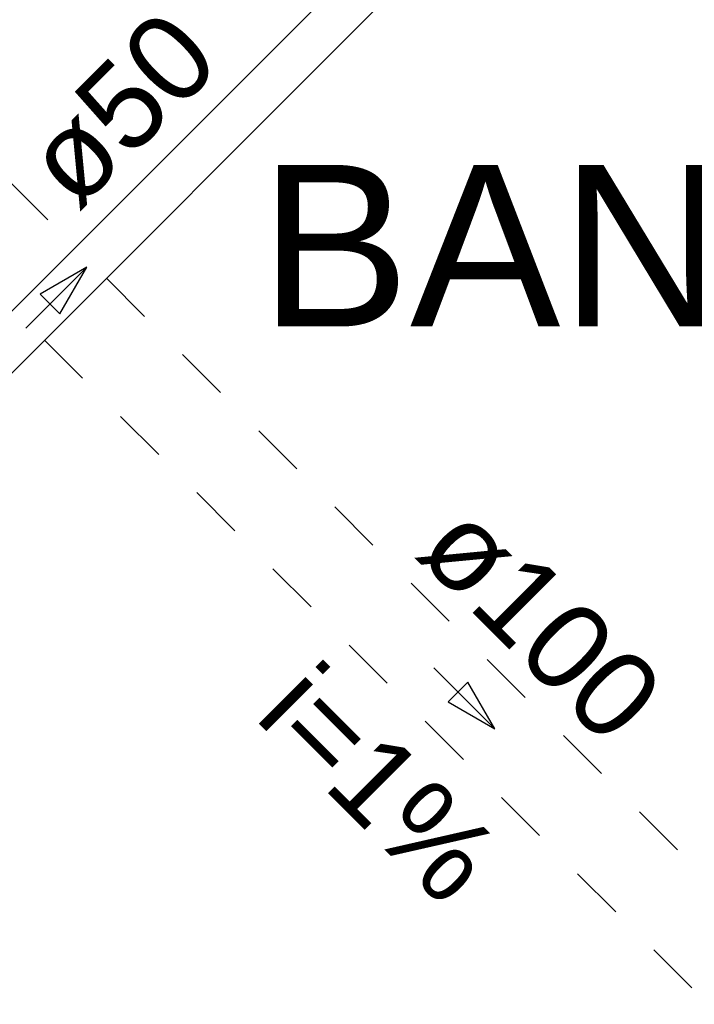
# Model space of a CAD drawing. Header units: millimetres. Extents: x 567 to 934, y -1 to 364.
# Tile 30 of 256: x 608.16 to 609.73, y 44.62 to 46.9. Entities that reach past the tile are written whole.
import ezdxf

# ---------------------------------------------------------------- set-up
doc = ezdxf.new("R2010")
doc.units = ezdxf.units.MM
doc.header["$MEASUREMENT"] = 0
doc.linetypes.add('JIS_02_1.2', pattern=[0.25, 0.125, -0.125])
doc.linetypes.add('NULL', pattern=[0])
for name, color, linetype, lineweight in [('AP-Condutos', 14, 'JIS_02_1.2', 25), ('AP-Sentido conduto', 14, 'Continuous', 30), ('AP-Textos conduto', 7, 'Continuous', 9), ('TQ-Condutos', 14, 'Continuous', 25), ('TQ-Sentido conduto', 14, 'Continuous', 30), ('TQ-Textos conduto', 7, 'Continuous', 9)]:
    doc.layers.add(name, color=color, linetype=linetype, lineweight=lineweight)
doc.layers.add('ARQ FINA', color=8, linetype='Continuous')
doc.styles.add('Arial', font='arial.ttf')

msp = doc.modelspace()

# ---------------------------------------------------------------- linework, layer by layer
at = {"layer": 'AP-Condutos'}
for p, q in [((607.4312, 47.2321), (608.2907, 46.3726)), ((608.3624, 46.3009), (611.381, 43.2823)), ((608.2187, 46.1573), (611.2373, 43.1386))]:
    msp.add_line(p, q, dxfattribs=at)
at = {"layer": 'AP-Sentido conduto'}
for p, q in [((609.2013, 45.3641), (609.1555, 45.3183)), ((609.2638, 45.2558), (609.2013, 45.3641)), ((609.1555, 45.3183), (609.2638, 45.2558))]:
    msp.add_line(p, q, dxfattribs=at)
msp.add_lwpolyline([(609.1224, 45.3972), (609.2638, 45.2558)], dxfattribs=at)
at = {"layer": 'TQ-Condutos'}
for p, q in [((607.4916, 45.5736), (609.004, 47.086)), ((607.5633, 45.5019), (609.0757, 47.0143))]:
    msp.add_line(p, q, dxfattribs=at)
at = {"layer": 'TQ-Sentido conduto'}
for p, q in [((608.3167, 46.3269), (608.2084, 46.2644)), ((608.2542, 46.2187), (608.3167, 46.3269)), ((608.2084, 46.2644), (608.2542, 46.2187))]:
    msp.add_line(p, q, dxfattribs=at)
msp.add_lwpolyline([(608.1752, 46.1855), (608.3167, 46.3269)], dxfattribs=at)

# ---------------------------------------------------------------- texts
at = {"layer": 'AP-Textos conduto', "linetype": 'NULL', "char_height": 0.2, "attachment_point": 8, "rotation": 314.9999, "line_spacing_factor": 0.6, "style": 'Arial'}
for s, insert, width in [('ø100', (609.2982, 45.4317), 1.273476), ('i=1%', (608.9239, 45.0574), 1.257927)]:
    msp.add_mtext(s, dxfattribs=dict(at, insert=insert, width=width))
at = {"layer": 'ARQ FINA', "linetype": 'NULL', "lineweight": 5, "insert": (608.7176, 46.1838), "char_height": 0.375, "width": 6.649962, "attachment_point": 7, "line_spacing_factor": 0.9, "style": 'Arial'}
msp.add_mtext('BANH° MASC', dxfattribs=at)
at = {"layer": 'TQ-Textos conduto', "linetype": 'NULL', "insert": (608.4675, 46.6215), "char_height": 0.2, "width": 0.962805, "attachment_point": 8, "rotation": 45.0001, "line_spacing_factor": 0.6, "style": 'Arial'}
msp.add_mtext('ø50', dxfattribs=at)

doc.saveas('drawing.dxf')
